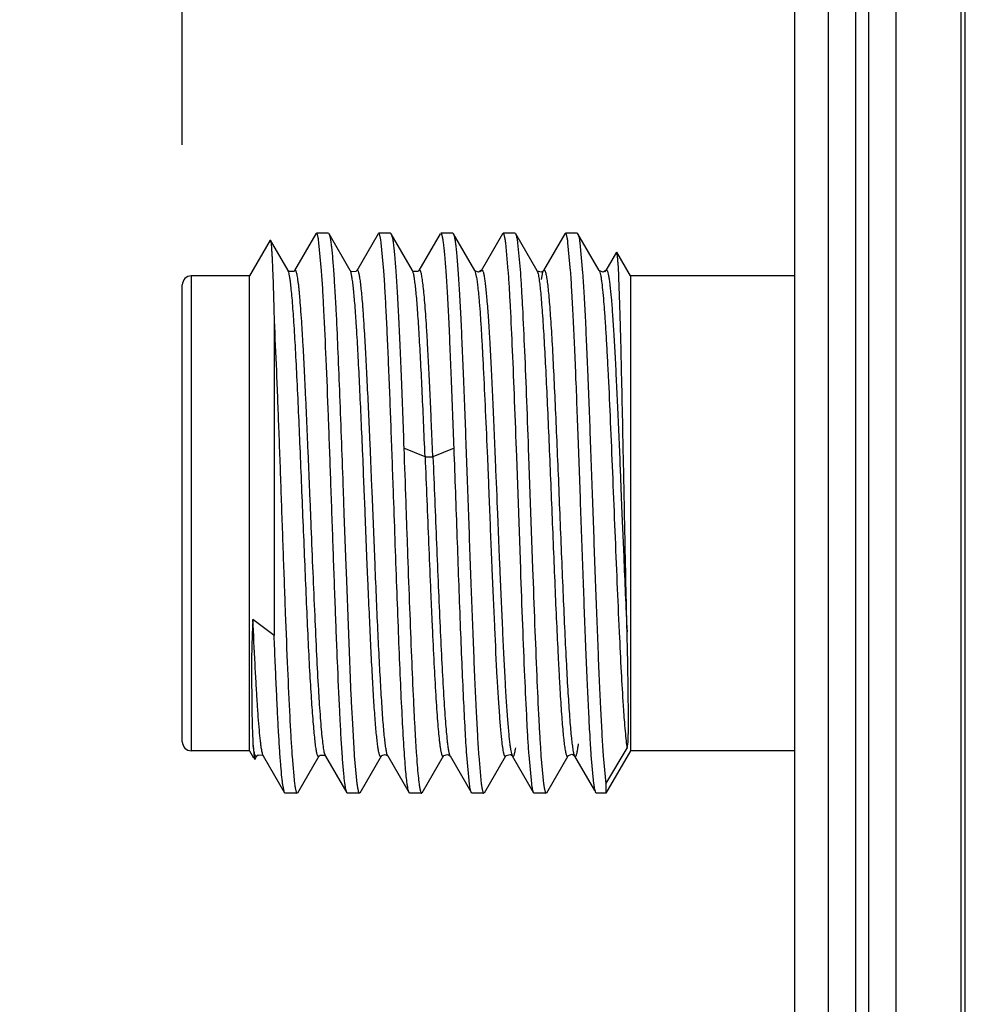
# Model space of a CAD drawing. Header units: inches. Extents: x 0.2 to 16.8, y 0.2 to 10.8.
# Tile 18 of 23: x 8.76 to 9.187, y 6.922 to 7.361. Entities that reach past the tile are written whole.
import ezdxf

# ---------------------------------------------------------------- set-up
doc = ezdxf.new("R2010")
doc.units = ezdxf.units.IN
doc.header["$LTSCALE"] = 0.935
doc.header["$MEASUREMENT"] = 0
doc.layers.get('0').update_dxf_attribs({"linetype": 'CONTINUOUS'})
doc.layers.add('DIMENSIONS', color=7, linetype='CONTINUOUS')
doc.styles.get("Standard").update_dxf_attribs({"font": 'txt', "width": 0.8})
doc.dimstyles.new('DIMSTYLE_3', dxfattribs={"dimtxt": 0.125, "dimasz": 0.18, "dimexe": 0.18, "dimexo": 0.0625, "dimgap": 0.09, "dimtad": 0, "dimtih": 1, "dimtoh": 1, "dimdec": 3, "dimzin": 4, "dimdsep": 46, "dimtxsty": 'STANDARD', "dimblk": '_FILLED', "dimblk1": '_FILLED', "dimblk2": '_FILLED', "dimcen": 0.09, "dimadec": 0, "dimazin": 0, "dimtp": 0.01, "dimtm": 0.01, "dimtfac": 1, "dimtdec": 3, "dimtofl": 0, "dimtmove": 0, "dimatfit": 3, "dimldrblk": '_FILLED', "dimfxl": 1, "dimtolj": 1, "dimtzin": 4, "dimarcsym": 0})

# ---------------------------------------------------------------- blocks, each defined once
blk = doc.blocks.new('*D15')
at = {"layer": 'DIMENSIONS', "color": 2, "linetype": 'CONTINUOUS'}
blk.add_line((8.83297, 7.30535), (8.83297, 8.66451), dxfattribs=at)
at = {"layer": 'DIMENSIONS', "color": 2, "linetype": 'CONTINUOUS', "insert": (8.77047, 8.72701), "char_height": 0.125, "width": 1.425, "attachment_point": 1, "rotation": 90, "line_spacing_factor": 0.9}
blk.add_mtext('5X .388{\\Ftxt.shx;\\W1.000000;\\H0.125000; }[9.87]', dxfattribs=at)
blk = doc.blocks.new('_FILLED')
at = {"color": 0, "linetype": 'BYBLOCK'}
blk.add_solid([(0, 0), (-1, 0.1736), (-1, -0.1736)], dxfattribs=at)

msp = doc.modelspace()

# ---------------------------------------------------------------- linework, layer by layer
at = {"color": 7, "linetype": 'CONTINUOUS'}
for p, q in [((9.12135, 3.78401), (9.12135, 8.22701)), ((9.15135, 8.22701), (9.15135, 3.78401)), ((9.10635, 4.10701), (9.10635, 8.21701)), ((9.18235, 3.78701), (9.18235, 7.78701)), ((8.87215, 7.26276), (8.86297, 7.24685)), ((8.87215, 7.26276), (8.87229, 7.26275)), ((8.88015, 7.24919), (8.8723, 7.26276)), ((8.89252, 7.26563), (8.88301, 7.24919)), ((8.89814, 7.26585), (8.8928, 7.26585)), ((8.89512, 7.2491), (8.89396, 7.26159)), ((8.89814, 7.26585), (8.89841, 7.26561)), ((8.90793, 7.24919), (8.89843, 7.26561)), ((8.9203, 7.26561), (8.91078, 7.24916)), ((8.92591, 7.26585), (8.92058, 7.26585)), ((8.92289, 7.2491), (8.92174, 7.26159)), ((8.92591, 7.26585), (8.92618, 7.26562)), ((8.9357, 7.2492), (8.9262, 7.26562)), ((8.94805, 7.26561), (8.93856, 7.2492)), ((8.95367, 7.26585), (8.94836, 7.26585)), ((8.95367, 7.26585), (8.95393, 7.26563)), ((8.96347, 7.2492), (8.95396, 7.26563)), ((8.97585, 7.2656), (8.96634, 7.24917)), ((8.98145, 7.26585), (8.97614, 7.26585)), ((8.97845, 7.2491), (8.97729, 7.26159)), ((8.98145, 7.26585), (8.98172, 7.2656)), ((8.99126, 7.24915), (8.98173, 7.2656)), ((8.9826, 7.26159), (8.98382, 7.24819)), ((9.00361, 7.2656), (8.99411, 7.24919)), ((9.00922, 7.26585), (9.00392, 7.26585)), ((9.00623, 7.2491), (9.00507, 7.26159)), ((9.00922, 7.26585), (9.00948, 7.26563)), ((9.01904, 7.24918), (9.00952, 7.26563)), ((9.01038, 7.26159), (9.0116, 7.24823)), ((9.02668, 7.25748), (9.0219, 7.24921)), ((9.03297, 7.24685), (9.02683, 7.25748)), ((8.88017, 7.24915), (8.88015, 7.24919)), ((8.88026, 7.24904), (8.88017, 7.24915)), ((8.88301, 7.24919), (8.88299, 7.24915)), ((8.89515, 7.24857), (8.89512, 7.2491)), ((8.90796, 7.24914), (8.90793, 7.24919)), ((8.90812, 7.24877), (8.90796, 7.24914)), ((8.91078, 7.24916), (8.91076, 7.24913)), ((8.92293, 7.24858), (8.92289, 7.2491)), ((8.93571, 7.24917), (8.9357, 7.2492)), ((8.93595, 7.24857), (8.93571, 7.24916)), ((8.93855, 7.24919), (8.93854, 7.24916)), ((8.96346, 7.24921), (8.96347, 7.2492)), ((8.96356, 7.24907), (8.96346, 7.24921)), ((8.9661, 7.24862), (8.96634, 7.24917)), ((8.96636, 7.24924), (8.96634, 7.2492)), ((8.96634, 7.24917), (8.96635, 7.2492)), ((8.97849, 7.24853), (8.97845, 7.2491)), ((8.99139, 7.24897), (8.99126, 7.24914)), ((8.9932, 7.24525), (8.99386, 7.24856)), ((8.99386, 7.24859), (8.99411, 7.24918)), ((9.00627, 7.24856), (9.00623, 7.2491)), ((9.01902, 7.24921), (9.01904, 7.24918)), ((9.01912, 7.24907), (9.01902, 7.24921)), ((9.02166, 7.24863), (9.0219, 7.24921)), ((9.02191, 7.24924), (9.0219, 7.24921)), ((9.02769, 7.24749), (9.02741, 7.25265)), ((8.86297, 7.24685), (8.83697, 7.24685)), ((8.86297, 7.03485), (8.86297, 7.24685)), ((9.03297, 7.24685), (9.03297, 7.03485)), ((9.10635, 7.24685), (9.03297, 7.24685)), ((8.83297, 7.03885), (8.83297, 7.24285)), ((8.90148, 7.23184), (8.9016, 7.22948)), ((8.87394, 7.22692), (8.87395, 7.08636)), ((8.9136, 7.16437), (8.91348, 7.16713)), ((8.97257, 7.16584), (8.97279, 7.1603)), ((8.98397, 7.11597), (8.98218, 7.16621)), ((8.98748, 7.16639), (8.98927, 7.11616)), ((8.91402, 7.15404), (8.9136, 7.16437)), ((9.02835, 7.16071), (9.02887, 7.14807)), ((8.97279, 7.1603), (8.97292, 7.15735)), ((8.97292, 7.15735), (8.97303, 7.15456)), ((8.91408, 7.15261), (8.91402, 7.15404)), ((8.91413, 7.1513), (8.91408, 7.15261)), ((8.97303, 7.15456), (8.97327, 7.14872)), ((8.90472, 7.15093), (8.90508, 7.14084)), ((8.91451, 7.14208), (8.91413, 7.1513)), ((8.97327, 7.14872), (8.97338, 7.14588)), ((9.02887, 7.14807), (9.02916, 7.14069)), ((8.97338, 7.14588), (8.97359, 7.14074)), ((8.90508, 7.14084), (8.90592, 7.11736)), ((8.91455, 7.14108), (8.91451, 7.14208)), ((8.91551, 7.11772), (8.91455, 7.14108)), ((8.97359, 7.14074), (8.97407, 7.1289)), ((9.02916, 7.14069), (9.02995, 7.12148)), ((8.97407, 7.1289), (8.9744, 7.12111)), ((8.9744, 7.12111), (8.97464, 7.11552)), ((8.90592, 7.11736), (8.90602, 7.11453)), ((8.91563, 7.11492), (8.91551, 7.11772)), ((8.90602, 7.11453), (8.90822, 7.05926)), ((8.91579, 7.1111), (8.91563, 7.11492)), ((8.87394, 7.08628), (8.86447, 7.09344)), ((8.90328, 7.05134), (8.90322, 7.05247)), ((8.90338, 7.04926), (8.90328, 7.05134)), ((8.90855, 7.05246), (8.90859, 7.0517)), ((8.90859, 7.0517), (8.9087, 7.0496)), ((8.9087, 7.0496), (8.90967, 7.03313)), ((8.86448, 7.03815), (8.8645, 7.03769)), ((8.8645, 7.03769), (8.86453, 7.03721)), ((9.03146, 7.03594), (9.0319, 7.03881)), ((8.86297, 7.03485), (8.83697, 7.03485)), ((8.86297, 7.03485), (8.86478, 7.03171)), ((8.86453, 7.03721), (8.86499, 7.03189)), ((8.86501, 7.03444), (8.86454, 7.03703)), ((8.86628, 7.03257), (8.86686, 7.03307)), ((8.86686, 7.03307), (8.8688, 7.03288)), ((8.8819, 7.0331), (8.88196, 7.03223)), ((8.90967, 7.03313), (8.90971, 7.03259)), ((8.9518, 7.0331), (8.95244, 7.03254)), ((8.9652, 7.03315), (8.96524, 7.03259)), ((8.97969, 7.03302), (8.98024, 7.03251)), ((8.99298, 7.03312), (8.99302, 7.03259)), ((9.00724, 7.03314), (9.00796, 7.03258)), ((9.02076, 7.03311), (9.0208, 7.03259)), ((9.022, 7.02011), (9.03146, 7.03594)), ((9.03297, 7.03485), (9.022, 7.01585)), ((9.10635, 7.03485), (9.03297, 7.03485)), ((8.86506, 7.0315), (8.86521, 7.03096)), ((8.86536, 7.03096), (8.86626, 7.03253)), ((8.86626, 7.03251), (8.86591, 7.03225)), ((8.86629, 7.03258), (8.86626, 7.03253)), ((8.8688, 7.03288), (8.86902, 7.03266)), ((8.86902, 7.03266), (8.8691, 7.03256)), ((8.86912, 7.03253), (8.8691, 7.03256)), ((8.86911, 7.03253), (8.87863, 7.01609)), ((8.88196, 7.03223), (8.8831, 7.02001)), ((8.88452, 7.01608), (8.89403, 7.03251)), ((8.89405, 7.03254), (8.89403, 7.03251)), ((8.89675, 7.03269), (8.89687, 7.03254)), ((8.89689, 7.0325), (8.89687, 7.03254)), ((8.89689, 7.0325), (8.90639, 7.01609)), ((8.90971, 7.03259), (8.91087, 7.02011)), ((8.9123, 7.01609), (8.92182, 7.03253)), ((8.92468, 7.03251), (8.93419, 7.01607)), ((8.92468, 7.03251), (8.92468, 7.0325)), ((8.94005, 7.01607), (8.94958, 7.03253)), ((8.95235, 7.03274), (8.95245, 7.03254)), ((8.95245, 7.03254), (8.95245, 7.03253)), ((8.95245, 7.03253), (8.96197, 7.01609)), ((8.96111, 7.01999), (8.95992, 7.03282)), ((8.96524, 7.03259), (8.9664, 7.02011)), ((8.96788, 7.0161), (8.97737, 7.03251)), ((8.98023, 7.03251), (8.98024, 7.03249)), ((8.98023, 7.03251), (8.98973, 7.0161)), ((8.98887, 7.02011), (8.98769, 7.03287)), ((8.99302, 7.03259), (8.99418, 7.02011)), ((8.99561, 7.01607), (9.00513, 7.03252)), ((9.00513, 7.03252), (9.00514, 7.03254)), ((9.008, 7.0325), (9.00801, 7.03249)), ((9.00801, 7.03249), (9.01688, 7.01716)), ((9.01665, 7.02011), (9.01547, 7.03286)), ((9.0208, 7.03259), (9.02198, 7.02011)), ((9.02198, 7.02011), (9.022, 7.01609)), ((8.87864, 7.01609), (8.87792, 7.01897)), ((8.87891, 7.01585), (8.87864, 7.01609)), ((8.88425, 7.01585), (8.87891, 7.01585)), ((8.90669, 7.01585), (8.90642, 7.01609)), ((8.91203, 7.01585), (8.90669, 7.01585)), ((8.93447, 7.01585), (8.9342, 7.01607)), ((8.93978, 7.01585), (8.93447, 7.01585)), ((8.96225, 7.01585), (8.96197, 7.01609)), ((8.96756, 7.01585), (8.96225, 7.01585)), ((8.99003, 7.01585), (8.98975, 7.0161)), ((8.99533, 7.01585), (8.99003, 7.01585)), ((9.0178, 7.01585), (9.01753, 7.01609)), ((9.022, 7.01585), (9.0178, 7.01585)), ((9.022, 7.01609), (9.022, 7.01585))]:
    msp.add_line(p, q, dxfattribs=at)
at = {"color": 9, "linetype": 'CONTINUOUS'}
for p, q in [((9.13335, 8.22701), (9.13335, 3.78401)), ((9.13935, 3.78401), (9.13935, 8.22701)), ((9.18055, 3.78401), (9.18055, 7.81651)), ((8.96347, 7.2492), (8.96417, 7.24657)), ((8.83697, 7.24685), (8.83697, 7.03485)), ((8.91429, 7.22237), (8.91419, 7.22388)), ((8.91707, 7.1645), (8.91674, 7.1723)), ((8.94128, 7.16612), (8.9318, 7.16995)), ((8.95426, 7.16994), (8.94479, 7.16613)), ((8.9691, 7.16566), (8.96928, 7.16132)), ((8.91755, 7.15275), (8.91707, 7.1645)), ((8.96928, 7.16132), (8.96955, 7.15444)), ((8.91763, 7.15079), (8.91755, 7.15275)), ((8.96955, 7.15444), (8.96979, 7.14858)), ((8.91899, 7.11786), (8.91763, 7.15079)), ((8.97092, 7.12094), (8.97116, 7.11536)), ((9.02778, 7.09086), (9.02794, 7.08758)), ((8.89687, 7.03256), (8.89634, 7.03429)), ((8.92468, 7.03251), (8.92439, 7.03323))]:
    msp.add_line(p, q, dxfattribs=at)
at = {"color": 7, "linetype": 'CONTINUOUS'}
for points in [[(8.88299, 7.24915), (8.88267, 7.24882), (8.88061, 7.24874), (8.88026, 7.24904)], [(8.91076, 7.24913), (8.91043, 7.24878), (8.9084, 7.2487), (8.90805, 7.249)], [(8.93854, 7.24916), (8.9381, 7.24875), (8.93603, 7.24883), (8.93575, 7.2491)], [(8.96634, 7.2492), (8.96521, 7.24848), (8.96356, 7.24907)], [(8.99412, 7.24915), (8.99312, 7.24845), (8.99139, 7.24897)], [(9.0219, 7.24921), (9.0208, 7.24849), (9.01912, 7.24907)], [(8.89405, 7.03254), (8.89442, 7.03291), (8.89648, 7.03292), (8.89675, 7.03269)], [(8.92182, 7.03252), (8.92197, 7.0327), (8.92351, 7.03323), (8.92461, 7.03261), (8.92468, 7.03251)], [(8.94958, 7.03254), (8.94969, 7.03269), (8.95136, 7.03325), (8.9518, 7.0331)], [(8.97737, 7.03251), (8.97751, 7.0327), (8.97928, 7.03319), (8.97969, 7.03302)], [(9.00514, 7.03254), (9.00526, 7.03271), (9.00679, 7.03327), (9.00724, 7.03314)]]:
    msp.add_lwpolyline(points, dxfattribs=at)
for centre, radius, start, end in [((8.83697, 7.24285), 0.004, 90, 180), ((8.05084, 7.16961), 0.86159, 3.50468, 3.65395), ((14.62654, 7.35272), 5.60137, 182.366, 182.70888), ((11.00201, 7.15694), 2.09606, 182.67101, 182.85724), ((8.83697, 7.03885), 0.004, 180, 270), ((8.87689, 7.03365), 0.01202, 188.441, 189.6097)]:
    msp.add_arc(centre, radius, start, end, dxfattribs=at)
at = {"color": 9, "linetype": 'CONTINUOUS'}
for centre, radius, start, end in [((8.41236, 7.19419), 0.5027, 4.215, 4.4642), ((8.20164, 7.17909), 0.71396, 3.59719, 4.18083), ((19.00924, 7.54473), 10.04726, 182.259705, 182.417422)]:
    msp.add_arc(centre, radius, start, end, dxfattribs=at)
at = {"color": 7, "linetype": 'CONTINUOUS'}
for points, knots in [([(8.8723, 7.26276), (8.87232, 7.26272), (8.87236, 7.26261), (8.87241, 7.26241), (8.87246, 7.26214), (8.87253, 7.26165), (8.87262, 7.26087), (8.87272, 7.25974), (8.87282, 7.25834), (8.87293, 7.25667), (8.87303, 7.25475), (8.87313, 7.25258), (8.87323, 7.25016), (8.87338, 7.24645), (8.87355, 7.24124), (8.87375, 7.23433), (8.87388, 7.22944), (8.87394, 7.22686)], [0, 0, 0, 0, 0.003871, 0.00955, 0.017078, 0.026465, 0.050816, 0.082573, 0.12168, 0.168044, 0.221548, 0.282071, 0.349495, 0.423699, 0.591825, 0.784619, 1, 1, 1, 1]), ([(8.89396, 7.26159), (8.89391, 7.26192), (8.89382, 7.26254), (8.89368, 7.2634), (8.89354, 7.26414), (8.89339, 7.26474), (8.89325, 7.26521), (8.89313, 7.26552), (8.89302, 7.26569), (8.89294, 7.2658), (8.89285, 7.26585), (8.8928, 7.26585)], [0, 0, 0, 0, 0.223103, 0.417552, 0.583335, 0.720514, 0.829301, 0.910273, 0.940814, 0.965266, 1, 1, 1, 1]), ([(8.89841, 7.26561), (8.89845, 7.26554), (8.89853, 7.26536), (8.8987, 7.2649), (8.89888, 7.26412), (8.8991, 7.26296), (8.89923, 7.26208), (8.89929, 7.26159)], [0, 0, 0, 0, 0.062107, 0.141638, 0.354638, 0.640669, 1, 1, 1, 1]), ([(8.89929, 7.26159), (8.8994, 7.26085), (8.89959, 7.25921), (8.89998, 7.25536), (8.90044, 7.24947), (8.90098, 7.24119), (8.90131, 7.23513), (8.90148, 7.23184)], [0, 0, 0, 0, 0.075174, 0.165375, 0.389441, 0.669094, 1, 1, 1, 1]), ([(8.92174, 7.26159), (8.92169, 7.26192), (8.9216, 7.26254), (8.92146, 7.2634), (8.92132, 7.26414), (8.92117, 7.26474), (8.92103, 7.26521), (8.92091, 7.26552), (8.9208, 7.26569), (8.92072, 7.2658), (8.92063, 7.26585), (8.92058, 7.26585)], [0, 0, 0, 0, 0.222897, 0.417144, 0.582738, 0.719754, 0.828428, 0.909385, 0.93999, 0.964585, 1, 1, 1, 1]), ([(8.92618, 7.26562), (8.92622, 7.26555), (8.92631, 7.26536), (8.92647, 7.26488), (8.92667, 7.26407), (8.92689, 7.26285), (8.92703, 7.26193), (8.9271, 7.26141)], [0, 0, 0, 0, 0.060743, 0.139313, 0.351584, 0.638415, 1, 1, 1, 1]), ([(8.94954, 7.26141), (8.94949, 7.26176), (8.9494, 7.2624), (8.94926, 7.2633), (8.94911, 7.26407), (8.94897, 7.26469), (8.94882, 7.26518), (8.9487, 7.2655), (8.94859, 7.26568), (8.9485, 7.26579), (8.94841, 7.26585), (8.94836, 7.26585)], [0, 0, 0, 0, 0.223025, 0.417367, 0.583016, 0.720041, 0.828675, 0.909546, 0.940094, 0.964631, 1, 1, 1, 1]), ([(8.95392, 7.26563), (8.95397, 7.26556), (8.95405, 7.26538), (8.95421, 7.26492), (8.95441, 7.26414), (8.95463, 7.26297), (8.95476, 7.26208), (8.95483, 7.26159)], [0, 0, 0, 0, 0.060839, 0.13948, 0.351804, 0.638574, 1, 1, 1, 1]), ([(8.95483, 7.26159), (8.95494, 7.26075), (8.95516, 7.25889), (8.9556, 7.25443), (8.95587, 7.25081), (8.95604, 7.24822)], [0, 0, 0, 0, 0.188796, 0.419123, 1, 1, 1, 1]), ([(8.97729, 7.26159), (8.97725, 7.26192), (8.97716, 7.26254), (8.97702, 7.2634), (8.97688, 7.26414), (8.97674, 7.26474), (8.9766, 7.26521), (8.97647, 7.26552), (8.97637, 7.26569), (8.97628, 7.2658), (8.97619, 7.26585), (8.97614, 7.26585)], [0, 0, 0, 0, 0.222769, 0.416892, 0.582369, 0.719284, 0.827888, 0.908836, 0.939479, 0.964163, 1, 1, 1, 1]), ([(8.98173, 7.2656), (8.98177, 7.26552), (8.98185, 7.26534), (8.98201, 7.26488), (8.9822, 7.2641), (8.98241, 7.26295), (8.98254, 7.26207), (8.9826, 7.26159)], [0, 0, 0, 0, 0.062938, 0.143108, 0.356669, 0.642219, 1, 1, 1, 1]), ([(9.00507, 7.26159), (9.00503, 7.26192), (9.00494, 7.26254), (9.0048, 7.2634), (9.00466, 7.26414), (9.00452, 7.26474), (9.00438, 7.26521), (9.00425, 7.26552), (9.00414, 7.26569), (9.00406, 7.2658), (9.00397, 7.26585), (9.00392, 7.26585)], [0, 0, 0, 0, 0.222664, 0.416685, 0.582068, 0.718903, 0.827453, 0.908397, 0.939073, 0.963829, 1, 1, 1, 1]), ([(9.00948, 7.26563), (9.00952, 7.26556), (9.00961, 7.26538), (9.00977, 7.26492), (9.00996, 7.26414), (9.01018, 7.26297), (9.01031, 7.26208), (9.01038, 7.26159)], [0, 0, 0, 0, 0.061011, 0.139765, 0.352162, 0.63883, 1, 1, 1, 1]), ([(8.9271, 7.26141), (8.92721, 7.26059), (8.92742, 7.25877), (8.92784, 7.25444), (8.92834, 7.24778), (8.92892, 7.2384), (8.92949, 7.22728), (8.93008, 7.21462), (8.93088, 7.19534), (8.93144, 7.1803), (8.93181, 7.16994)], [0, 0, 0, 0, 0.027184, 0.06008, 0.14242, 0.245671, 0.367925, 0.507063, 0.660687, 1, 1, 1, 1]), ([(8.95426, 7.16994), (8.95388, 7.1803), (8.95332, 7.19534), (8.95252, 7.21463), (8.95194, 7.22729), (8.95136, 7.23841), (8.95078, 7.24779), (8.95028, 7.25444), (8.94986, 7.25877), (8.94965, 7.26059), (8.94954, 7.26141)], [0, 0, 0, 0, 0.339335, 0.492966, 0.632106, 0.754359, 0.857605, 0.939936, 0.972826, 1, 1, 1, 1]), ([(9.02741, 7.25265), (9.02737, 7.25329), (9.02731, 7.25419), (9.0272, 7.25531), (9.02713, 7.25597), (9.02706, 7.25652), (9.02699, 7.25695), (9.02692, 7.25726), (9.02686, 7.25742), (9.02683, 7.25748)], [0, 0, 0, 0, 0.39369, 0.554879, 0.692099, 0.805224, 0.894172, 0.958967, 1, 1, 1, 1]), ([(8.88125, 7.24395), (8.88116, 7.24458), (8.88101, 7.24571), (8.88075, 7.24721), (8.88052, 7.24822), (8.88032, 7.24882), (8.88022, 7.24905), (8.88017, 7.24915)], [0, 0, 0, 0, 0.358617, 0.644777, 0.858246, 0.937936, 1, 1, 1, 1]), ([(8.90322, 7.05247), (8.90285, 7.05989), (8.90214, 7.07587), (8.90116, 7.10112), (8.90018, 7.12842), (8.8992, 7.15637), (8.89822, 7.18351), (8.89724, 7.20845), (8.8964, 7.22725), (8.8957, 7.24022), (8.89534, 7.24593), (8.89515, 7.24857)], [0, 0, 0, 0, 0.11357, 0.244561, 0.386203, 0.531176, 0.671986, 0.801359, 0.912609, 0.959594, 1, 1, 1, 1]), ([(8.91068, 7.22452), (8.91048, 7.22756), (8.91018, 7.23188), (8.90973, 7.2373), (8.90941, 7.24062), (8.9091, 7.24343), (8.90879, 7.2457), (8.90852, 7.24725), (8.90829, 7.24821), (8.90818, 7.2486), (8.90812, 7.24877)], [0, 0, 0, 0, 0.373889, 0.531632, 0.668794, 0.784618, 0.878628, 0.950474, 0.978023, 1, 1, 1, 1]), ([(8.92716, 7.15113), (8.92681, 7.16087), (8.92614, 7.17959), (8.92527, 7.20237), (8.92454, 7.21909), (8.92402, 7.23007), (8.9235, 7.23977), (8.92313, 7.2458), (8.92293, 7.24858)], [0, 0, 0, 0, 0.299697, 0.576369, 0.701077, 0.814302, 0.914401, 1, 1, 1, 1]), ([(8.94129, 7.16613), (8.94108, 7.17132), (8.94065, 7.18142), (8.94, 7.19598), (8.93933, 7.20929), (8.93867, 7.22104), (8.93811, 7.22974), (8.93765, 7.23571), (8.93732, 7.2394), (8.93699, 7.24253), (8.93666, 7.24507), (8.93638, 7.24682), (8.93614, 7.24792), (8.93602, 7.24837), (8.93595, 7.24857)], [0, 0, 0, 0, 0.188767, 0.366653, 0.529045, 0.672447, 0.793708, 0.845151, 0.890019, 0.928087, 0.959194, 0.983194, 0.992495, 1, 1, 1, 1]), ([(8.96635, 7.24919), (8.96638, 7.24924), (8.96643, 7.24931), (8.96651, 7.2494), (8.9666, 7.24945), (8.9667, 7.24945), (8.96679, 7.24941), (8.96688, 7.24933), (8.96696, 7.24921), (8.96708, 7.24897), (8.96723, 7.24858), (8.9674, 7.24798), (8.96756, 7.24722), (8.96767, 7.24667), (8.96772, 7.24636)], [0, 0, 0, 0, 0.039869, 0.071551, 0.09696, 0.119652, 0.14437, 0.174919, 0.213405, 0.260884, 0.384727, 0.548722, 0.753689, 1, 1, 1, 1]), ([(8.98218, 7.16621), (8.98188, 7.17447), (8.9813, 7.19027), (8.9804, 7.21256), (8.97963, 7.22934), (8.97899, 7.24098), (8.97866, 7.24614), (8.97849, 7.24853)], [0, 0, 0, 0, 0.300935, 0.575543, 0.811966, 0.912579, 1, 1, 1, 1]), ([(8.99411, 7.24917), (8.99414, 7.24922), (8.9942, 7.24931), (8.9943, 7.24942), (8.99441, 7.24946), (8.99453, 7.24943), (8.99463, 7.24934), (8.99474, 7.2492), (8.99484, 7.249), (8.99499, 7.24863), (8.99516, 7.24802), (8.99536, 7.24712), (8.99557, 7.24599), (8.99569, 7.24517), (8.99575, 7.24471)], [0, 0, 0, 0, 0.033184, 0.058386, 0.078138, 0.097297, 0.121078, 0.152446, 0.192704, 0.242446, 0.371397, 0.540462, 0.749972, 1, 1, 1, 1]), ([(9.01547, 7.03286), (9.01526, 7.03589), (9.01485, 7.0425), (9.01428, 7.05319), (9.01372, 7.06536), (9.01293, 7.08394), (9.01198, 7.10915), (9.01087, 7.14058), (9.00976, 7.17203), (9.00881, 7.19728), (9.00802, 7.2159), (9.00745, 7.22812), (9.00689, 7.23887), (9.00648, 7.24551), (9.00627, 7.24856)], [0, 0, 0, 0, 0.042148, 0.092014, 0.148782, 0.211478, 0.350377, 0.499377, 0.648463, 0.78761, 0.850487, 0.90747, 0.957581, 1, 1, 1, 1]), ([(9.0219, 7.24919), (9.02194, 7.24926), (9.02201, 7.24938), (9.02216, 7.24947), (9.02227, 7.24946), (9.02234, 7.24942), (9.02242, 7.24935), (9.02246, 7.24929), (9.02248, 7.24926)], [0, 0, 0, 0, 0.310201, 0.520595, 0.614529, 0.719097, 0.845404, 1, 1, 1, 1]), ([(9.02257, 7.2491), (9.02263, 7.24898), (9.02274, 7.2487), (9.02296, 7.24797), (9.02321, 7.24674), (9.0235, 7.24491), (9.02368, 7.24352), (9.02377, 7.24275)], [0, 0, 0, 0, 0.060996, 0.14016, 0.353682, 0.640633, 1, 1, 1, 1]), ([(8.89281, 7.03476), (8.89268, 7.03551), (8.89243, 7.03725), (8.8921, 7.04019), (8.89175, 7.0438), (8.89124, 7.04982), (8.89058, 7.05879), (8.88983, 7.07113), (8.88912, 7.08534), (8.88842, 7.10105), (8.88772, 7.11781), (8.887, 7.13517), (8.88628, 7.15269), (8.88537, 7.17502), (8.88445, 7.19603), (8.88346, 7.21517), (8.88277, 7.22683), (8.88216, 7.23516), (8.88164, 7.24061), (8.88138, 7.24291), (8.88125, 7.24395)], [0, 0, 0, 0, 0.010928, 0.025129, 0.04245, 0.062734, 0.111685, 0.171135, 0.239736, 0.315443, 0.396182, 0.479866, 0.564284, 0.647189, 0.799746, 0.865405, 0.921623, 0.966864, 0.985004, 1, 1, 1, 1]), ([(8.95604, 7.24822), (8.95626, 7.24517), (8.95666, 7.23851), (8.95723, 7.22776), (8.95779, 7.21556), (8.95857, 7.19699), (8.95952, 7.17184), (8.96062, 7.14054), (8.96173, 7.10925), (8.96268, 7.08414), (8.96346, 7.06563), (8.96402, 7.05348), (8.96458, 7.04279), (8.96499, 7.03618), (8.9652, 7.03315)], [0, 0, 0, 0, 0.042652, 0.092917, 0.149981, 0.212873, 0.351894, 0.500728, 0.649462, 0.788193, 0.850874, 0.907686, 0.957665, 1, 1, 1, 1]), ([(8.96772, 7.24636), (8.96783, 7.24569), (8.96805, 7.24418), (8.96835, 7.24168), (8.96865, 7.2387), (8.96907, 7.23382), (8.96959, 7.22666), (8.97019, 7.21688), (8.97079, 7.20568), (8.97138, 7.19326), (8.97198, 7.17984), (8.97237, 7.17059), (8.97257, 7.16584)], [0, 0, 0, 0, 0.025274, 0.056565, 0.093722, 0.136588, 0.238678, 0.360805, 0.500691, 0.655762, 0.823265, 1, 1, 1, 1]), ([(8.98382, 7.24819), (8.98399, 7.2458), (8.98431, 7.24065), (8.98495, 7.22906), (8.98572, 7.21238), (8.98661, 7.19026), (8.98718, 7.17459), (8.98748, 7.16639)], [0, 0, 0, 0, 0.087908, 0.18883, 0.425404, 0.699677, 1, 1, 1, 1]), ([(8.99575, 7.24471), (8.99589, 7.24375), (8.99614, 7.24159), (8.99649, 7.23802), (8.99683, 7.23382), (8.99734, 7.22702), (8.99796, 7.21717), (8.99866, 7.20392), (8.99934, 7.18902), (9.00005, 7.17286), (9.00078, 7.15585), (9.00147, 7.13846), (9.00217, 7.12113), (9.00287, 7.10431), (9.00359, 7.08845), (9.00429, 7.07395), (9.005, 7.06121), (9.00561, 7.05186), (9.00611, 7.0455), (9.00646, 7.04164), (9.00681, 7.03843), (9.00707, 7.03652), (9.00721, 7.03567)], [0, 0, 0, 0, 0.013998, 0.031147, 0.051335, 0.074444, 0.128782, 0.192694, 0.264536, 0.342483, 0.424493, 0.508384, 0.591935, 0.67297, 0.749469, 0.819438, 0.880902, 0.932264, 0.953761, 0.972287, 0.987734, 1, 1, 1, 1]), ([(9.0116, 7.24823), (9.01181, 7.24517), (9.01222, 7.23852), (9.01278, 7.22777), (9.01334, 7.21556), (9.01412, 7.19699), (9.01507, 7.17183), (9.01618, 7.14051), (9.01729, 7.10921), (9.01823, 7.0841), (9.01902, 7.06558), (9.01958, 7.05344), (9.02014, 7.04275), (9.02054, 7.03614), (9.02076, 7.03311)], [0, 0, 0, 0, 0.042651, 0.09292, 0.149991, 0.212892, 0.351937, 0.500794, 0.649543, 0.788271, 0.850943, 0.907739, 0.95769, 1, 1, 1, 1]), ([(9.03143, 7.08798), (9.03126, 7.09513), (9.03092, 7.10997), (9.03055, 7.12875), (9.03025, 7.14433), (9.03001, 7.1561), (9.02977, 7.16775), (9.02946, 7.18265), (9.0291, 7.2), (9.02871, 7.21633), (9.02839, 7.22795), (9.02816, 7.23536), (9.02793, 7.24177), (9.02777, 7.2457), (9.02769, 7.24749)], [0, 0, 0, 0, 0.134376, 0.279114, 0.353195, 0.427311, 0.500617, 0.572266, 0.707463, 0.82705, 0.8794, 0.926018, 0.966363, 1, 1, 1, 1]), ([(9.02377, 7.24275), (9.02399, 7.24086), (9.02441, 7.23654), (9.02497, 7.2293), (9.02553, 7.22057), (9.02609, 7.2105), (9.02665, 7.19927), (9.02743, 7.18255), (9.02798, 7.16959), (9.02835, 7.16071)], [0, 0, 0, 0, 0.069414, 0.158236, 0.265365, 0.388853, 0.526361, 0.6756, 1, 1, 1, 1]), ([(8.87394, 7.22692), (8.87429, 7.21946), (8.87501, 7.20348), (8.87597, 7.17832), (8.87694, 7.15128), (8.87791, 7.12372), (8.87887, 7.09702), (8.87984, 7.07252), (8.88067, 7.05406), (8.88136, 7.04131), (8.88172, 7.0357), (8.8819, 7.0331)], [0, 0, 0, 0, 0.115448, 0.247444, 0.389288, 0.533899, 0.673988, 0.80252, 0.913039, 0.959761, 1, 1, 1, 1]), ([(8.9016, 7.22948), (8.90188, 7.22385), (8.90243, 7.21185), (8.90348, 7.18566), (8.90422, 7.1651), (8.90472, 7.15093)], [0, 0, 0, 0, 0.215085, 0.458602, 1, 1, 1, 1]), ([(8.91348, 7.16713), (8.91327, 7.1723), (8.91284, 7.18235), (8.91217, 7.19682), (8.91152, 7.21003), (8.91106, 7.21838), (8.91082, 7.22228)], [0, 0, 0, 0, 0.281603, 0.546039, 0.787312, 1, 1, 1, 1]), ([(8.93181, 7.16994), (8.9321, 7.16197), (8.93252, 7.14997), (8.93308, 7.13396), (8.93364, 7.11812), (8.93434, 7.09904), (8.93517, 7.07749), (8.93589, 7.06087), (8.93648, 7.04896), (8.9369, 7.04126), (8.93732, 7.03449), (8.93774, 7.02872), (8.93816, 7.02399), (8.93847, 7.02119), (8.93864, 7.01998)], [0, 0, 0, 0, 0.159351, 0.23997, 0.320105, 0.476055, 0.621532, 0.751066, 0.808325, 0.859845, 0.905167, 0.943848, 0.975549, 1, 1, 1, 1]), ([(8.95992, 7.03282), (8.95965, 7.03661), (8.95915, 7.04502), (8.95846, 7.05875), (8.95776, 7.07458), (8.95681, 7.09865), (8.9559, 7.12406), (8.95497, 7.15015), (8.9545, 7.16338), (8.95426, 7.16994)], [0, 0, 0, 0, 0.083117, 0.184141, 0.300525, 0.429325, 0.710732, 0.856328, 1, 1, 1, 1]), ([(8.94479, 7.16613), (8.94506, 7.15969), (8.94559, 7.14673), (8.94637, 7.12741), (8.94716, 7.10852), (8.94794, 7.09068), (8.94871, 7.07447), (8.94939, 7.06222), (8.94994, 7.05363), (8.95034, 7.0482), (8.95073, 7.04351), (8.95101, 7.04065), (8.95116, 7.03935)], [0, 0, 0, 0, 0.152342, 0.3064, 0.456841, 0.599125, 0.728452, 0.840441, 0.888945, 0.931958, 0.969101, 1, 1, 1, 1]), ([(8.93331, 7.02011), (8.93316, 7.0212), (8.93288, 7.02367), (8.93251, 7.02781), (8.93213, 7.03281), (8.93159, 7.04107), (8.93094, 7.05319), (8.93019, 7.06962), (8.92944, 7.08821), (8.92868, 7.10838), (8.92792, 7.12953), (8.92742, 7.14389), (8.92716, 7.15113)], [0, 0, 0, 0, 0.025083, 0.056886, 0.095183, 0.139719, 0.246068, 0.372766, 0.515984, 0.671421, 0.834399, 1, 1, 1, 1]), ([(8.97464, 7.11552), (8.97483, 7.11108), (8.9752, 7.10241), (8.97576, 7.0898), (8.97631, 7.07802), (8.97687, 7.06728), (8.97744, 7.05776), (8.978, 7.04961), (8.97848, 7.04373), (8.97887, 7.03981), (8.97907, 7.03812), (8.97918, 7.03735)], [0, 0, 0, 0, 0.170205, 0.332331, 0.483713, 0.621763, 0.744217, 0.849137, 0.934821, 0.970049, 1, 1, 1, 1]), ([(8.98769, 7.03287), (8.98752, 7.03527), (8.98719, 7.04045), (8.98655, 7.05218), (8.98576, 7.06912), (8.98486, 7.09164), (8.98427, 7.10761), (8.98397, 7.11597)], [0, 0, 0, 0, 0.086951, 0.187278, 0.423594, 0.698541, 1, 1, 1, 1]), ([(8.98927, 7.11616), (8.98957, 7.10782), (8.99016, 7.09188), (8.99106, 7.06939), (8.99184, 7.05246), (8.99249, 7.04072), (8.99282, 7.03553), (8.99298, 7.03312)], [0, 0, 0, 0, 0.30099, 0.575732, 0.812187, 0.912729, 1, 1, 1, 1]), ([(8.9209, 7.03324), (8.92084, 7.03344), (8.92073, 7.03389), (8.9205, 7.03497), (8.92022, 7.03667), (8.91991, 7.03911), (8.9196, 7.04209), (8.91928, 7.04558), (8.91884, 7.05121), (8.9183, 7.05938), (8.91766, 7.07042), (8.91703, 7.08294), (8.91641, 7.09666), (8.916, 7.10618), (8.91579, 7.1111)], [0, 0, 0, 0, 0.007992, 0.017734, 0.042442, 0.074043, 0.112416, 0.157403, 0.208755, 0.329455, 0.472131, 0.633731, 0.810931, 1, 1, 1, 1]), ([(8.86447, 7.09344), (8.8643, 7.09046), (8.86404, 7.08461), (8.86386, 7.07605), (8.86387, 7.0692), (8.86391, 7.06399), (8.86394, 7.05924), (8.864, 7.05378), (8.86411, 7.04783), (8.86426, 7.04271), (8.8644, 7.03957), (8.86448, 7.03815)], [0, 0, 0, 0, 0.161998, 0.317381, 0.464398, 0.533775, 0.599892, 0.7219, 0.829847, 0.922937, 1, 1, 1, 1]), ([(8.87792, 7.01897), (8.87783, 7.01955), (8.87765, 7.02084), (8.8773, 7.02391), (8.87688, 7.02865), (8.8764, 7.03538), (8.87591, 7.04342), (8.87543, 7.05269), (8.87493, 7.06307), (8.87443, 7.07441), (8.87411, 7.08229), (8.87395, 7.08636)], [0, 0, 0, 0, 0.026102, 0.057733, 0.137202, 0.237526, 0.357412, 0.495408, 0.649852, 0.818874, 1, 1, 1, 1]), ([(9.0319, 7.03881), (9.03196, 7.04008), (9.03204, 7.04286), (9.03206, 7.04737), (9.03203, 7.05258), (9.03198, 7.05848), (9.0319, 7.06505), (9.03174, 7.07496), (9.03157, 7.08267), (9.03143, 7.08798)], [0, 0, 0, 0, 0.077834, 0.169287, 0.275131, 0.395521, 0.529427, 0.675668, 1, 1, 1, 1]), ([(8.90553, 7.02011), (8.90543, 7.02084), (8.90524, 7.02244), (8.90486, 7.02623), (8.9044, 7.032), (8.90388, 7.04011), (8.90355, 7.04604), (8.90338, 7.04926)], [0, 0, 0, 0, 0.075515, 0.16594, 0.390128, 0.669549, 1, 1, 1, 1]), ([(8.95116, 7.03935), (8.95125, 7.03856), (8.95142, 7.03713), (8.95171, 7.03524), (8.95197, 7.03396), (8.95218, 7.03318), (8.95229, 7.03287), (8.95235, 7.03274)], [0, 0, 0, 0, 0.354543, 0.639319, 0.854242, 0.935668, 1, 1, 1, 1]), ([(8.97918, 7.03735), (8.97925, 7.03676), (8.97941, 7.0357), (8.97966, 7.03431), (8.97989, 7.03338), (8.98008, 7.03282), (8.98018, 7.03261), (8.98023, 7.03252)], [0, 0, 0, 0, 0.358283, 0.644307, 0.857856, 0.937693, 1, 1, 1, 1]), ([(9.00801, 7.03251), (9.00804, 7.03245), (9.0081, 7.03236), (9.00821, 7.03225), (9.00834, 7.03222), (9.00846, 7.03227), (9.00857, 7.03239), (9.00868, 7.03257), (9.00879, 7.03281), (9.00889, 7.03312), (9.009, 7.03349), (9.00916, 7.03412), (9.00934, 7.03507), (9.00956, 7.03639), (9.00969, 7.03737), (9.00976, 7.03789)], [0, 0, 0, 0, 0.030227, 0.052681, 0.070299, 0.088587, 0.112633, 0.14489, 0.186327, 0.237357, 0.298167, 0.368838, 0.53984, 0.750319, 1, 1, 1, 1]), ([(8.86591, 7.03225), (8.86581, 7.03227), (8.86569, 7.03241), (8.86556, 7.03262), (8.8654, 7.03299), (8.86521, 7.0336), (8.86508, 7.03413), (8.86501, 7.03444)], [0, 0, 0, 0, 0.116385, 0.204362, 0.315194, 0.608605, 1, 1, 1, 1]), ([(8.89403, 7.03251), (8.89401, 7.03247), (8.89396, 7.0324), (8.89388, 7.03232), (8.8938, 7.03226), (8.89369, 7.03224), (8.89357, 7.03231), (8.89348, 7.03242), (8.89337, 7.0326), (8.89324, 7.03293), (8.8931, 7.03341), (8.89295, 7.03404), (8.89286, 7.0345), (8.89281, 7.03476)], [0, 0, 0, 0, 0.044485, 0.080383, 0.109252, 0.134021, 0.187877, 0.224847, 0.270559, 0.39083, 0.551816, 0.75468, 1, 1, 1, 1]), ([(8.92182, 7.03252), (8.92178, 7.03246), (8.92172, 7.03236), (8.9216, 7.03226), (8.92147, 7.03223), (8.92134, 7.0323), (8.92123, 7.03244), (8.92112, 7.03264), (8.92101, 7.03292), (8.92094, 7.03313), (8.9209, 7.03324)], [0, 0, 0, 0, 0.121054, 0.209619, 0.279798, 0.356594, 0.46033, 0.600023, 0.779346, 1, 1, 1, 1]), ([(8.98024, 7.0325), (8.98027, 7.03245), (8.98032, 7.03237), (8.98042, 7.03227), (8.98052, 7.03223), (8.98062, 7.03224), (8.98072, 7.03231), (8.98086, 7.03248), (8.98102, 7.03283), (8.9812, 7.03338), (8.98146, 7.0345), (8.98162, 7.03544), (8.98173, 7.03613)], [0, 0, 0, 0, 0.036368, 0.064525, 0.086675, 0.10714, 0.131142, 0.16212, 0.250496, 0.377651, 0.544813, 1, 1, 1, 1]), ([(9.00721, 7.03567), (9.00727, 7.0353), (9.00738, 7.03463), (9.00758, 7.03374), (9.00777, 7.03305), (9.00792, 7.03267), (9.008, 7.03252)], [0, 0, 0, 0, 0.345301, 0.626666, 0.84446, 1, 1, 1, 1]), ([(8.8831, 7.02001), (8.88315, 7.01969), (8.88324, 7.01908), (8.88338, 7.01824), (8.88352, 7.01752), (8.88366, 7.01693), (8.8838, 7.01647), (8.88393, 7.01617), (8.88403, 7.016), (8.88411, 7.0159), (8.8842, 7.01585), (8.88425, 7.01585)], [0, 0, 0, 0, 0.222893, 0.41716, 0.582794, 0.719868, 0.82861, 0.909625, 0.940239, 0.964813, 1, 1, 1, 1]), ([(8.90641, 7.01609), (8.90637, 7.01616), (8.90629, 7.01634), (8.90613, 7.01681), (8.90594, 7.01758), (8.90573, 7.01874), (8.9056, 7.01962), (8.90553, 7.02011)], [0, 0, 0, 0, 0.062518, 0.14235, 0.355593, 0.641386, 1, 1, 1, 1]), ([(8.91087, 7.02011), (8.91091, 7.01977), (8.911, 7.01915), (8.91115, 7.01829), (8.91129, 7.01756), (8.91143, 7.01696), (8.91157, 7.01649), (8.9117, 7.01618), (8.9118, 7.016), (8.91189, 7.0159), (8.91197, 7.01585), (8.91203, 7.01585)], [0, 0, 0, 0, 0.222956, 0.417262, 0.58291, 0.719973, 0.828681, 0.909642, 0.940229, 0.964782, 1, 1, 1, 1]), ([(8.93421, 7.01607), (8.93417, 7.01614), (8.93409, 7.01632), (8.93392, 7.01678), (8.93373, 7.01756), (8.93351, 7.01873), (8.93338, 7.01962), (8.93331, 7.02011)], [0, 0, 0, 0, 0.061233, 0.140177, 0.352767, 0.639307, 1, 1, 1, 1]), ([(8.93864, 7.01998), (8.93868, 7.01966), (8.93877, 7.01906), (8.93892, 7.01822), (8.93906, 7.01751), (8.9392, 7.01693), (8.93934, 7.01647), (8.93946, 7.01617), (8.93956, 7.016), (8.93965, 7.0159), (8.93973, 7.01585), (8.93978, 7.01585)], [0, 0, 0, 0, 0.222928, 0.417236, 0.582916, 0.720036, 0.828819, 0.909855, 0.940461, 0.965004, 1, 1, 1, 1]), ([(8.96197, 7.0161), (8.96193, 7.01617), (8.96185, 7.01634), (8.96169, 7.0168), (8.96151, 7.01755), (8.9613, 7.01867), (8.96117, 7.01951), (8.96111, 7.01999)], [0, 0, 0, 0, 0.063346, 0.143805, 0.357585, 0.642895, 1, 1, 1, 1]), ([(8.9664, 7.02011), (8.96644, 7.01977), (8.96653, 7.01915), (8.96667, 7.01829), (8.96681, 7.01756), (8.96695, 7.01696), (8.9671, 7.01649), (8.96722, 7.01618), (8.96733, 7.016), (8.96741, 7.0159), (8.9675, 7.01585), (8.96756, 7.01585)], [0, 0, 0, 0, 0.222629, 0.416618, 0.581972, 0.718782, 0.827316, 0.90826, 0.938946, 0.963725, 1, 1, 1, 1]), ([(8.98974, 7.0161), (8.9897, 7.01618), (8.98962, 7.01636), (8.98946, 7.01682), (8.98927, 7.0176), (8.98906, 7.01875), (8.98893, 7.01962), (8.98887, 7.02011)], [0, 0, 0, 0, 0.063194, 0.143532, 0.357201, 0.642602, 1, 1, 1, 1]), ([(8.99418, 7.02011), (8.99422, 7.01977), (8.99431, 7.01915), (8.99446, 7.01829), (8.9946, 7.01756), (8.99475, 7.01696), (8.99489, 7.01649), (8.99501, 7.01618), (8.99512, 7.016), (8.9952, 7.0159), (8.99528, 7.01585), (8.99533, 7.01585)], [0, 0, 0, 0, 0.22317, 0.417685, 0.58353, 0.72076, 0.829583, 0.910558, 0.941078, 0.965484, 1, 1, 1, 1]), ([(9.01752, 7.01609), (9.01748, 7.01617), (9.0174, 7.01635), (9.01724, 7.01681), (9.01705, 7.01759), (9.01684, 7.01875), (9.01671, 7.01962), (9.01665, 7.02011)], [0, 0, 0, 0, 0.062773, 0.142785, 0.356168, 0.641813, 1, 1, 1, 1])]:
    msp.add_open_spline(points, degree=3, knots=knots, dxfattribs=at)
at = {"color": 9, "linetype": 'CONTINUOUS'}
for points, knots in [([(8.89634, 7.03429), (8.89626, 7.03466), (8.89612, 7.03547), (8.89582, 7.03741), (8.89547, 7.04041), (8.89506, 7.04467), (8.89465, 7.04977), (8.89423, 7.05569), (8.89365, 7.06503), (8.89296, 7.07829), (8.89215, 7.09573), (8.89132, 7.11478), (8.89065, 7.13135), (8.8901, 7.14489), (8.88969, 7.15506), (8.88927, 7.1651), (8.88885, 7.17492), (8.88843, 7.18444), (8.88802, 7.19358), (8.88762, 7.20224), (8.8872, 7.21036), (8.88678, 7.21787), (8.88636, 7.22469), (8.88595, 7.23077), (8.8856, 7.23534), (8.88532, 7.23858), (8.88511, 7.2407), (8.88491, 7.24259), (8.8847, 7.24425), (8.88449, 7.24569), (8.88428, 7.2469), (8.8841, 7.24776), (8.88395, 7.24832), (8.88385, 7.24866), (8.88375, 7.24894), (8.88364, 7.24916), (8.88354, 7.24932), (8.88344, 7.24942), (8.88332, 7.24947), (8.8832, 7.24943), (8.8831, 7.24933), (8.88304, 7.24924), (8.88301, 7.24919)], [0, 0, 0, 0, 0.005213, 0.011497, 0.02722, 0.047043, 0.070813, 0.098312, 0.129303, 0.200699, 0.282442, 0.371641, 0.465168, 0.512523, 0.559712, 0.606316, 0.651922, 0.696117, 0.738517, 0.778758, 0.816478, 0.851347, 0.883055, 0.9113, 0.935837, 0.946658, 0.956483, 0.965291, 0.973061, 0.979781, 0.985442, 0.990037, 0.991934, 0.993566, 0.994934, 0.996045, 0.99691, 0.997559, 0.998061, 0.998551, 0.999172, 1, 1, 1, 1]), ([(8.91354, 7.23332), (8.91343, 7.2347), (8.91321, 7.23728), (8.91287, 7.24084), (8.91258, 7.24343), (8.91234, 7.24519), (8.91217, 7.24628), (8.912, 7.2472), (8.91183, 7.24797), (8.91166, 7.24858), (8.91152, 7.24898), (8.91139, 7.24921), (8.91129, 7.24935), (8.91117, 7.24945), (8.91103, 7.24944), (8.91094, 7.24939), (8.91085, 7.2493), (8.9108, 7.24922), (8.91078, 7.24917)], [0, 0, 0, 0, 0.246729, 0.458785, 0.634816, 0.709096, 0.774125, 0.829846, 0.876227, 0.91328, 0.941139, 0.951765, 0.960343, 0.972456, 0.977587, 0.983433, 0.990768, 1, 1, 1, 1]), ([(8.94478, 7.16613), (8.94465, 7.16918), (8.94439, 7.1752), (8.944, 7.18409), (8.94361, 7.19265), (8.94323, 7.2008), (8.94285, 7.20849), (8.94247, 7.21565), (8.94208, 7.22224), (8.94169, 7.2282), (8.9413, 7.23349), (8.94092, 7.23806), (8.94054, 7.24188), (8.94021, 7.24458), (8.93994, 7.24634), (8.93975, 7.24736), (8.93956, 7.24818), (8.9394, 7.24873), (8.93925, 7.24906), (8.93916, 7.24924), (8.93906, 7.24936), (8.93896, 7.24944), (8.93885, 7.24946), (8.93874, 7.24942), (8.93864, 7.24932), (8.93858, 7.24924), (8.93855, 7.24919)], [0, 0, 0, 0, 0.108856, 0.214816, 0.316895, 0.41413, 0.505775, 0.591199, 0.669775, 0.740916, 0.80408, 0.858728, 0.904403, 0.940851, 0.955551, 0.967874, 0.97781, 0.985382, 0.988303, 0.990671, 0.992528, 0.993958, 0.995147, 0.996392, 0.997962, 1, 1, 1, 1]), ([(8.99126, 7.24914), (8.99131, 7.24907), (8.99139, 7.24889), (8.99156, 7.24844), (8.99175, 7.2477), (8.99198, 7.2466), (8.99211, 7.24577), (8.99218, 7.24531)], [0, 0, 0, 0, 0.066484, 0.149168, 0.364625, 0.648068, 1, 1, 1, 1]), ([(9.01904, 7.24919), (9.01909, 7.24909), (9.01919, 7.24886), (9.01939, 7.24825), (9.01963, 7.24722), (9.0199, 7.24565), (9.02006, 7.24446), (9.02014, 7.2438)], [0, 0, 0, 0, 0.058937, 0.136369, 0.348145, 0.636227, 1, 1, 1, 1]), ([(8.96417, 7.24657), (8.96429, 7.24589), (8.96453, 7.24434), (8.96499, 7.24054), (8.96528, 7.23742), (8.96546, 7.23516)], [0, 0, 0, 0, 0.181631, 0.409552, 1, 1, 1, 1]), ([(8.99218, 7.24531), (8.99232, 7.2444), (8.99257, 7.24235), (8.99291, 7.23894), (8.99325, 7.23489), (8.99375, 7.2283), (8.99438, 7.21868), (8.99508, 7.20568), (8.99577, 7.19099), (8.99647, 7.17498), (8.99718, 7.15808), (8.9979, 7.14074), (8.99861, 7.12339), (8.99929, 7.10651), (8.99999, 7.09051), (9.00062, 7.07794), (9.00111, 7.06864), (9.00146, 7.06235), (9.00181, 7.05657), (9.00215, 7.05134), (9.0025, 7.0467), (9.00286, 7.04267), (9.00322, 7.03928), (9.00348, 7.03724), (9.00362, 7.03633)], [0, 0, 0, 0, 0.013225, 0.029621, 0.049069, 0.071448, 0.124392, 0.187114, 0.258016, 0.335225, 0.416722, 0.500388, 0.584035, 0.665476, 0.74262, 0.81345, 0.845897, 0.876061, 0.903769, 0.928853, 0.951151, 0.970521, 0.986843, 1, 1, 1, 1]), ([(9.02014, 7.2438), (9.02032, 7.24237), (9.02067, 7.23912), (9.02114, 7.2337), (9.02161, 7.22718), (9.02208, 7.21965), (9.02255, 7.2112), (9.0232, 7.19841), (9.024, 7.18096), (9.02493, 7.15882), (9.02586, 7.13584), (9.02679, 7.11309), (9.02745, 7.09813), (9.02778, 7.09086)], [0, 0, 0, 0, 0.028239, 0.0639, 0.106704, 0.156206, 0.211707, 0.272482, 0.407038, 0.554026, 0.706552, 0.857538, 1, 1, 1, 1]), ([(8.96546, 7.23516), (8.96563, 7.23316), (8.96595, 7.22884), (8.96639, 7.22191), (8.96683, 7.21414), (8.96745, 7.2023), (8.96822, 7.18606), (8.9688, 7.17267), (8.9691, 7.16566)], [0, 0, 0, 0, 0.086699, 0.186744, 0.299072, 0.422527, 0.697424, 1, 1, 1, 1]), ([(8.91674, 7.1723), (8.91636, 7.1814), (8.91577, 7.19452), (8.91493, 7.21121), (8.91451, 7.2188), (8.91429, 7.22237)], [0, 0, 0, 0, 0.544876, 0.785978, 1, 1, 1, 1]), ([(8.94479, 7.16613), (8.94469, 7.16608), (8.94444, 7.16601), (8.94403, 7.16594), (8.94355, 7.1659), (8.94304, 7.16588), (8.94252, 7.1659), (8.94204, 7.16594), (8.94163, 7.16601), (8.94138, 7.16608), (8.94128, 7.16613)], [0, 0, 0, 0, 0.092735, 0.212982, 0.351817, 0.499993, 0.648165, 0.786995, 0.907246, 1, 1, 1, 1]), ([(8.94128, 7.16613), (8.94156, 7.15969), (8.9421, 7.14676), (8.94288, 7.12746), (8.94352, 7.11155), (8.94406, 7.09919), (8.94459, 7.08772), (8.94523, 7.07458), (8.94589, 7.06233), (8.94643, 7.05373), (8.94682, 7.04829), (8.94721, 7.0436), (8.9475, 7.04073), (8.94765, 7.03943)], [0, 0, 0, 0, 0.152237, 0.306194, 0.45657, 0.52896, 0.598714, 0.728001, 0.840171, 0.888757, 0.931816, 0.969007, 1, 1, 1, 1]), ([(8.92439, 7.03323), (8.92433, 7.03344), (8.92421, 7.03392), (8.92396, 7.03507), (8.92367, 7.0369), (8.92333, 7.03955), (8.923, 7.0428), (8.92267, 7.04661), (8.92221, 7.05278), (8.92164, 7.06172), (8.92096, 7.07377), (8.9203, 7.0874), (8.91964, 7.10227), (8.91921, 7.11256), (8.91899, 7.11786)], [0, 0, 0, 0, 0.00776, 0.01731, 0.041765, 0.073286, 0.111757, 0.157, 0.208717, 0.330311, 0.473748, 0.635717, 0.812528, 1, 1, 1, 1]), ([(8.97116, 7.11536), (8.97134, 7.11099), (8.97172, 7.10246), (8.97242, 7.08647), (8.97311, 7.07168), (8.97391, 7.05833), (8.97447, 7.0502), (8.97494, 7.0443), (8.97533, 7.04035), (8.97552, 7.03863), (8.97562, 7.03784)], [0, 0, 0, 0, 0.169008, 0.330013, 0.618209, 0.740861, 0.846448, 0.933226, 0.969183, 1, 1, 1, 1]), ([(8.86829, 7.03575), (8.86821, 7.03629), (8.86804, 7.03748), (8.8677, 7.04026), (8.8673, 7.04444), (8.86684, 7.0503), (8.86637, 7.0572), (8.86589, 7.06509), (8.86523, 7.07727), (8.86478, 7.08683), (8.86449, 7.09344)], [0, 0, 0, 0, 0.028541, 0.06228, 0.144878, 0.24679, 0.366892, 0.503911, 0.656504, 1, 1, 1, 1]), ([(9.02794, 7.08758), (9.02821, 7.08169), (9.02873, 7.07084), (9.02947, 7.05793), (9.03009, 7.04914), (9.03053, 7.04388), (9.03095, 7.03958), (9.03127, 7.03705), (9.03144, 7.03595)], [0, 0, 0, 0, 0.341598, 0.629644, 0.749802, 0.852118, 0.935701, 1, 1, 1, 1]), ([(8.94765, 7.03943), (8.94772, 7.03878), (8.94787, 7.03756), (8.94808, 7.03612), (8.94825, 7.03512), (8.94837, 7.03448), (8.94849, 7.03393), (8.94861, 7.03345), (8.94873, 7.03306), (8.94884, 7.03274), (8.94896, 7.0325), (8.94908, 7.03234), (8.94919, 7.03226), (8.94928, 7.03225), (8.94937, 7.03227), (8.94948, 7.03236), (8.94954, 7.03246), (8.94958, 7.03252)], [0, 0, 0, 0, 0.250629, 0.46255, 0.553905, 0.635483, 0.707274, 0.769284, 0.82156, 0.864216, 0.897522, 0.922164, 0.939902, 0.947511, 0.95527, 0.974, 1, 1, 1, 1]), ([(8.97562, 7.03784), (8.97569, 7.03732), (8.97582, 7.03635), (8.97603, 7.03504), (8.97622, 7.03411), (8.97638, 7.03349), (8.97649, 7.03312), (8.97659, 7.03282), (8.9767, 7.03258), (8.97681, 7.0324), (8.97692, 7.03229), (8.97704, 7.03224), (8.97717, 7.03227), (8.97728, 7.03238), (8.97734, 7.03247), (8.97737, 7.03253)], [0, 0, 0, 0, 0.249913, 0.460309, 0.631007, 0.701475, 0.762066, 0.812877, 0.854116, 0.886225, 0.910225, 0.928638, 0.946563, 0.969392, 1, 1, 1, 1]), ([(8.8691, 7.03256), (8.86901, 7.03271), (8.86886, 7.03309), (8.86867, 7.03379), (8.86847, 7.0347), (8.86836, 7.03538), (8.86829, 7.03575)], [0, 0, 0, 0, 0.155831, 0.373556, 0.654734, 1, 1, 1, 1]), ([(9.00362, 7.03633), (9.00368, 7.03594), (9.0038, 7.03522), (9.00398, 7.03424), (9.00416, 7.03346), (9.00434, 7.03288), (9.0045, 7.03252), (9.00464, 7.03233), (9.00474, 7.03226), (9.00485, 7.03224), (9.00495, 7.03229), (9.00504, 7.03238), (9.0051, 7.03246), (9.00513, 7.03251)], [0, 0, 0, 0, 0.24923, 0.457735, 0.625636, 0.753356, 0.842159, 0.873225, 0.897098, 0.917026, 0.938198, 0.965085, 1, 1, 1, 1])]:
    msp.add_open_spline(points, degree=3, knots=knots, dxfattribs=at)

# ---------------------------------------------------------------- dimensions: what is measured, and where the dimension line sits
at = {"layer": 'DIMENSIONS', "color": 2, "linetype": 'CONTINUOUS'}
dim = msp.add_ordinate_dim(feature_location=(8.83297, 7.30535), offset=(0, 1.35917), dtype=1, origin=(9.22135, 7.24285), text='5X <>', dimstyle='DIMSTYLE_3', dxfattribs=at)
dim.commit()
dim.dimension.update_dxf_attribs({"geometry": '*D15', "text_midpoint": (8.83297, 9.43951)})

doc.saveas('drawing.dxf')
